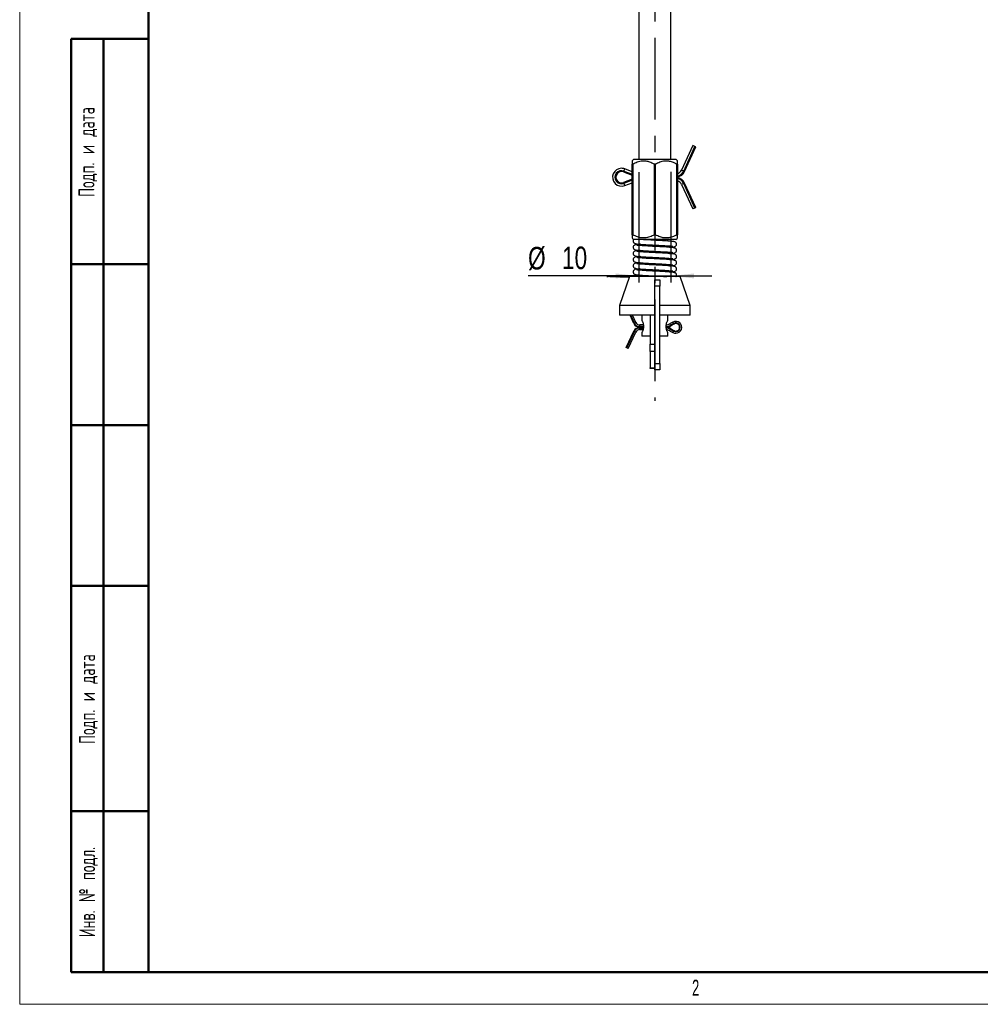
# Model space of a CAD drawing. Header units: millimetres. Extents: x 0 to 420, y 0 to 297.
# Tile 1 of 5: x 0 to 149, y 0 to 153. Entities that reach past the tile are written whole.
import ezdxf

# ---------------------------------------------------------------- set-up
doc = ezdxf.new("R2010")
doc.units = ezdxf.units.MM
doc.linetypes.add('CENTERX2', pattern=[20.32, 12.7, -2.54, 2.54, -2.54])
doc.layers.add('ОСЕВЫЕ', color=7, linetype='Continuous')
doc.layers.add('ОСНОВНОЙ', color=7, linetype='Continuous', lineweight=25)
doc.styles.add('SLDTEXTSTYLE0', font='TXT', dxfattribs={"width": 0.605, "bigfont": 'bigfont'})
doc.styles.add('SLDTEXTSTYLE2', font='TXT', dxfattribs={"width": 0.605})
doc.styles.add('SLDTEXTSTYLE4', font='TXT', dxfattribs={"width": 0.75})
doc.dimstyles.new('SLDDIMSTYLE1', dxfattribs={"dimtxt": 3.5, "dimasz": 3.556, "dimexe": 0, "dimexo": 0.0625, "dimgap": 0.875, "dimtad": 1, "dimdec": 0, "dimlfac": 2, "dimrnd": 1e-09, "dimzin": 12, "dimdsep": 46, "dimtxsty": 'SLDTEXTSTYLE4', "dimsah": 1, "dimcen": 0.09, "dimadec": 0, "dimazin": 3, "dimtfac": 1, "dimtdec": 0, "dimtmove": 0, "dimatfit": 0, "dimfxl": 0, "dimfrac": 2, "dimtolj": 1, "dimtzin": 12, "dimarcsym": 0})

# ---------------------------------------------------------------- blocks, each defined once
blk = doc.blocks.new('_D_7')
at = {"layer": 'ОСЕВЫЕ'}
for p, q in [((96.14, 129.27), (96.14, 112.16)), ((101.14, 129.35), (101.14, 112.16)), ((96.14, 113.16), (78.95, 113.16)), ((96.14, 113.16), (101.14, 113.16)), ((101.14, 113.16), (107.49, 113.16))]:
    blk.add_line(p, q, dxfattribs=at)
for points in [[(96.14, 113.16), (92.58, 113.54), (92.58, 112.78)], [(101.14, 113.16), (104.7, 112.78), (104.7, 113.54)]]:
    blk.add_solid(points, dxfattribs=at)
at = {"layer": 'ОСЕВЫЕ', "char_height": 3.5, "attachment_point": 1, "style": 'SLDTEXTSTYLE4'}
for s, insert in [('%%c', (78.95, 117.67)), ('10', (84.22, 117.72))]:
    blk.add_mtext(s, dxfattribs=dict(at, insert=insert))

msp = doc.modelspace()

# ---------------------------------------------------------------- linework, layer by layer
at = {"color": 7, "linetype": 'Continuous', "lineweight": 18}
for p, q in [((0, 297), (0, 0)), ((0, 0), (420, 0))]:
    msp.add_line(p, q, dxfattribs=at)
at = {"color": 7, "linetype": 'Continuous', "lineweight": 50}
for p, q in [((20, 292), (20, 5)), ((20, 292), (20, 5)), ((8, 5), (8, 150)), ((8, 150), (20, 150)), ((13, 5), (13, 150)), ((20, 115), (8, 115)), ((20, 90), (8, 90)), ((20, 65), (8, 65)), ((8, 30), (20, 30)), ((8, 5), (20, 5)), ((20, 5), (415, 5))]:
    msp.add_line(p, q, dxfattribs=at)
at = {"color": 7, "linetype": 'Continuous', "lineweight": 25}
for p, q in [((96.14, 161.05), (96.14, 131.3)), ((101.14, 131.3), (101.14, 161.05)), ((104.54, 133.42), (102.8, 129.61)), ((103.13, 129.46), (104.87, 133.27)), ((103.27, 129.39), (105.01, 133.21)), ((104.87, 133.27), (104.54, 133.42)), ((105.01, 133.21), (104.87, 133.27)), ((95.39, 131.3), (95.14, 131.05)), ((95.21, 130.55), (95.14, 130.55)), ((95.14, 119.55), (95.14, 130.55)), ((95.21, 130.55), (95.21, 119.55)), ((95.39, 131.3), (101.89, 131.3)), ((98.57, 119.55), (98.57, 130.55)), ((98.71, 130.55), (98.57, 130.55)), ((98.71, 130.55), (98.71, 119.55)), ((102.14, 131.05), (101.89, 131.3)), ((102.07, 119.55), (102.07, 130.55)), ((102.14, 130.55), (102.07, 130.55)), ((102.14, 130.55), (102.14, 119.55)), ((93.78, 129.31), (93.84, 129.45)), ((93.78, 129.31), (95.14, 128.8)), ((95.14, 129.35), (93.96, 129.79)), ((103.27, 129.39), (103.13, 129.46)), ((95.14, 128.19), (93.78, 127.67)), ((93.78, 127.67), (93.84, 127.53)), ((93.96, 127.19), (95.14, 127.64)), ((102.8, 127.38), (104.54, 123.56)), ((103.27, 127.59), (103.13, 127.53)), ((104.87, 123.71), (103.13, 127.53)), ((105.01, 123.78), (103.27, 127.59)), ((104.87, 123.71), (104.54, 123.56)), ((105.01, 123.78), (104.87, 123.71)), ((95.14, 119.55), (95.21, 119.55)), ((98.57, 119.55), (98.71, 119.55)), ((102.07, 119.55), (102.14, 119.55)), ((95.14, 119.05), (95.39, 118.8)), ((101.89, 118.8), (95.49, 118.8)), ((96.64, 118.06), (96.64, 117.85)), ((100.64, 118.59), (100.64, 118.8)), ((100.64, 117.63), (100.64, 117.84)), ((101.89, 118.8), (102.14, 119.05)), ((96.64, 117.1), (96.64, 116.89)), ((100.64, 116.67), (100.64, 116.88)), ((96.64, 116.15), (96.64, 115.94)), ((96.64, 115.19), (96.64, 114.98)), ((100.64, 115.71), (100.64, 115.92)), ((100.64, 114.75), (100.64, 114.96)), ((96.64, 114.23), (96.64, 114.02)), ((96.64, 113.27), (96.64, 113.05)), ((100.64, 113.79), (100.64, 114)), ((94.69, 113.05), (93.14, 108.55)), ((102.59, 113.05), (94.69, 113.05)), ((98.64, 112.55), (99.39, 112.55)), ((98.64, 111.55), (98.64, 112.55)), ((99.39, 112.55), (99.39, 111.55)), ((104.14, 108.55), (102.59, 113.05)), ((99.39, 111.55), (98.64, 111.55)), ((98.64, 99.55), (98.64, 111.55)), ((99.39, 99.55), (99.39, 111.55)), ((93.14, 108.55), (93.14, 107.05)), ((98.64, 108.55), (93.14, 108.55)), ((104.14, 108.55), (99.39, 108.55)), ((104.14, 107.05), (104.14, 108.55)), ((98.64, 107.05), (93.14, 107.05)), ((95.37, 105.78), (94.79, 107.05)), ((95.68, 105.92), (95.16, 107.05)), ((95.46, 105.82), (95.37, 105.78)), ((96.64, 107.05), (96.64, 106.22)), ((97.89, 107.05), (97.89, 102.58)), ((104.14, 107.05), (99.39, 107.05)), ((100.64, 106.22), (100.64, 107.05)), ((101.44, 105.99), (100.94, 105.71)), ((101.56, 105.77), (101.06, 105.49)), ((101.61, 105.69), (101.11, 105.41)), ((101.56, 105.77), (101.61, 105.69)), ((94.21, 102.03), (95.37, 104.58)), ((94.3, 101.99), (95.46, 104.53)), ((94.52, 101.89), (95.68, 104.43)), ((95.46, 104.53), (95.37, 104.58)), ((96.87, 105.54), (96.28, 105.54)), ((96.28, 105.29), (96.28, 105.19)), ((96.88, 105.19), (96.28, 105.19)), ((96.28, 105.06), (96.28, 105.16)), ((96.28, 105.16), (96.88, 105.16)), ((96.28, 104.82), (96.81, 104.82)), ((96.64, 104.39), (96.64, 103.8)), ((100.64, 103.8), (100.64, 104.39)), ((100.94, 104.65), (101.44, 104.37)), ((101.06, 105.49), (101.11, 105.41)), ((101.06, 104.86), (101.11, 104.95)), ((101.06, 104.86), (101.56, 104.58)), ((101.11, 104.95), (101.61, 104.67)), ((101.56, 104.58), (101.61, 104.67)), ((97.89, 103.8), (96.64, 103.8)), ((97.89, 102.58), (98.64, 102.58)), ((97.89, 101.41), (97.89, 102.58)), ((100.64, 103.8), (99.39, 103.8)), ((94.3, 101.99), (94.21, 102.03)), ((94.52, 101.89), (94.3, 101.99)), ((98.64, 101.41), (97.89, 101.41)), ((97.89, 101.41), (97.89, 98.86)), ((98.64, 99.55), (99.39, 99.55)), ((98.64, 98.55), (98.64, 99.55)), ((99.39, 99.55), (99.39, 98.55)), ((97.89, 98.86), (98.64, 98.86)), ((97.89, 98.8), (97.89, 98.86)), ((98.64, 98.8), (97.89, 98.8)), ((99.39, 98.55), (98.64, 98.55))]:
    msp.add_line(p, q, dxfattribs=at)
at = {"color": 8, "linetype": 'Continuous', "lineweight": 25}
for p, q in [((93.84, 129.45), (93.96, 129.79)), ((93.84, 129.45), (95.14, 128.96)), ((103.13, 129.46), (102.8, 129.61)), ((95.14, 128.03), (93.84, 127.53)), ((93.84, 127.53), (93.96, 127.19)), ((103.13, 127.53), (102.8, 127.38)), ((95.46, 105.82), (94.89, 107.05)), ((95.68, 105.92), (95.46, 105.82)), ((100.94, 105.71), (101.06, 105.49)), ((101.44, 105.99), (101.56, 105.77)), ((95.68, 104.43), (95.46, 104.53)), ((96.28, 105.54), (96.28, 105.29)), ((96.89, 105.29), (96.28, 105.29)), ((96.28, 105.06), (96.87, 105.06)), ((96.28, 104.82), (96.28, 105.06)), ((100.94, 104.65), (101.06, 104.86)), ((101.44, 104.37), (101.56, 104.58))]:
    msp.add_line(p, q, dxfattribs=at)
at = {"color": 7, "linetype": 'Continuous', "lineweight": 25}
for centre, radius, start, end in [((93.47, 128.49), 1.39, 90, 290.6986), ((93.47, 128.49), 1.02, 69.3014, 290.6986), ((93.47, 128.49), 0.875, 69.3014, 290.6986), ((93.47, 128.49), 1.39, 69.3014, 90), ((101.9, 130.02), 0.985, 283.8948, 335.4981), ((101.9, 130.02), 1.5, 279.0733, 335.4981), ((101.9, 126.97), 1.5, 24.5019, 80.9267), ((101.9, 126.97), 0.985, 24.5019, 76.1052), ((96.28, 106.19), 1, 204.5019, 270), ((96.28, 106.19), 0.9, 204.5019, 270), ((96.28, 106.19), 0.657, 204.5019, 270), ((100.3, 106.86), 1.32, 275.3964, 299.2102), ((101.9, 105.18), 0.927, 270, 119.2102), ((101.9, 105.18), 0.683, 240.7898, 119.2102), ((101.9, 105.18), 0.583, 240.7898, 119.2102), ((96.28, 104.16), 1, 90, 155.4981), ((96.28, 104.16), 0.9, 90, 155.4981), ((96.28, 104.16), 0.657, 90, 155.4981), ((100.3, 106.86), 1.67, 273.5279, 299.2102), ((100.3, 103.49), 1.67, 60.7898, 86.2599), ((100.3, 103.49), 1.32, 60.7898, 81.6715), ((101.9, 105.18), 0.927, 240.7898, 270)]:
    msp.add_arc(centre, radius, start, end, dxfattribs=at)
at = {"color": 8, "linetype": 'Continuous', "lineweight": 25}
for centre, radius, start, end in [((101.9, 130.02), 1.35, 280.0907, 335.4981), ((101.9, 126.97), 1.35, 24.5019, 79.9093), ((100.3, 106.86), 1.57, 273.5422, 299.2102), ((100.3, 103.49), 1.57, 60.7898, 85.4453)]:
    msp.add_arc(centre, radius, start, end, dxfattribs=at)
at = {"color": 7, "linetype": 'Continuous', "lineweight": 25}
for points, knots in [([(95.14, 131.04), (95.14, 131.05), (95.14, 131.07), (95.14, 130.96), (95.14, 130.77), (95.14, 130.61), (95.14, 130.55)], [0, 0, 0, 0, 0.058496, 0.422657, 0.799621, 1, 1, 1, 1]), ([(95.21, 130.55), (95.44, 130.67), (95.92, 130.91), (96.61, 131.07), (97.25, 131.05), (97.89, 130.89), (98.32, 130.68), (98.57, 130.55)], [0, 0, 0, 0, 0.217078, 0.441359, 0.601871, 0.767705, 1, 1, 1, 1]), ([(98.71, 130.55), (98.94, 130.67), (99.42, 130.91), (100.11, 131.07), (100.75, 131.05), (101.39, 130.89), (101.82, 130.68), (102.07, 130.55)], [0, 0, 0, 0, 0.217078, 0.441359, 0.601871, 0.767705, 1, 1, 1, 1]), ([(102.14, 130.55), (102.14, 130.6), (102.14, 130.69), (102.14, 130.81), (102.14, 130.92), (102.14, 131), (102.14, 131.05), (102.14, 131.05), (102.14, 131.05)], [0, 0, 0, 0, 0.159885, 0.320203, 0.501135, 0.683273, 0.870146, 1, 1, 1, 1]), ([(95.14, 119.55), (95.14, 119.51), (95.14, 119.42), (95.14, 119.29), (95.14, 119.19), (95.14, 119.1), (95.14, 119.06), (95.14, 119.06), (95.14, 119.06)], [0, 0, 0, 0, 0.159885, 0.320203, 0.501135, 0.683273, 0.870146, 1, 1, 1, 1]), ([(98.57, 119.55), (98.34, 119.43), (97.87, 119.19), (97.17, 119.04), (96.53, 119.06), (95.89, 119.21), (95.46, 119.43), (95.21, 119.55)], [0, 0, 0, 0, 0.217078, 0.441359, 0.601871, 0.767705, 1, 1, 1, 1]), ([(102.07, 119.55), (101.84, 119.43), (101.37, 119.19), (100.67, 119.04), (100.03, 119.06), (99.39, 119.21), (98.96, 119.43), (98.71, 119.55)], [0, 0, 0, 0, 0.217078, 0.441359, 0.601871, 0.767705, 1, 1, 1, 1]), ([(102.14, 119.06), (102.14, 119.06), (102.14, 119.04), (102.14, 119.14), (102.14, 119.33), (102.14, 119.5), (102.14, 119.55)], [0, 0, 0, 0, 0.058496, 0.422657, 0.799621, 1, 1, 1, 1]), ([(95.38, 118.81), (95.36, 118.8), (95.28, 118.75), (95.26, 118.6), (95.28, 118.47), (95.33, 118.34), (95.44, 118.24), (95.57, 118.17), (95.65, 118.16), (95.7, 118.16)], [0, 0, 0, 0, 0.0727639, 0.3678317, 0.481548, 0.6218655, 0.7945636, 0.8940075, 1, 1, 1, 1]), ([(96.34, 118.08), (96.28, 118.08), (96.08, 118.07), (95.82, 118.04), (95.59, 118.02), (95.31, 117.84), (95.26, 117.64), (95.28, 117.51), (95.33, 117.39), (95.44, 117.28), (95.57, 117.21), (95.65, 117.2), (95.7, 117.2)], [0, 0, 0, 0, 0.079377, 0.254983, 0.493059, 0.624289, 0.743849, 0.789926, 0.846782, 0.916758, 0.957052, 1, 1, 1, 1]), ([(96.76, 118.8), (96.76, 118.8), (96.77, 118.8), (96.77, 118.8), (96.77, 118.8), (96.76, 118.8), (96.76, 118.8), (96.75, 118.8), (96.72, 118.8), (96.63, 118.8), (96.37, 118.8), (95.92, 118.8), (95.57, 118.8), (95.36, 118.8), (95.37, 118.8), (95.38, 118.8)], [0, 0, 0, 0, 0.0000042, 0.0060961, 0.0087691, 0.0114712, 0.0138076, 0.0165695, 0.0214331, 0.036719, 0.0996964, 0.3042473, 0.6032024, 0.7535288, 1, 1, 1, 1]), ([(95.6, 118.19), (95.61, 118.18), (95.64, 118.16), (95.9, 118.12), (96.41, 118.08), (97.2, 118.02), (98, 117.98), (98.69, 117.95), (99.43, 117.91), (100.08, 117.87), (100.65, 117.84), (101.03, 117.81), (101.29, 117.79), (101.43, 117.77), (101.43, 117.77), (101.43, 117.77)], [0, 0, 0, 0, 0.074014, 0.142496, 0.264692, 0.376263, 0.471782, 0.548847, 0.611643, 0.72279, 0.7863, 0.853716, 0.92146, 0.976143, 1, 1, 1, 1]), ([(101.68, 117.5), (101.67, 117.51), (101.64, 117.53), (101.38, 117.57), (100.88, 117.61), (100.08, 117.67), (99.28, 117.71), (98.59, 117.74), (97.86, 117.78), (97.2, 117.82), (96.64, 117.85), (96.25, 117.88), (95.99, 117.9), (95.85, 117.92), (95.85, 117.92), (95.85, 117.92)], [0, 0, 0, 0, 0.074014, 0.142496, 0.264692, 0.376263, 0.471782, 0.548847, 0.611643, 0.72279, 0.7863, 0.853716, 0.92146, 0.976143, 1, 1, 1, 1]), ([(101.68, 118.46), (101.67, 118.47), (101.64, 118.49), (101.38, 118.53), (100.88, 118.57), (100.08, 118.62), (99.28, 118.67), (98.59, 118.7), (97.86, 118.74), (97.23, 118.77), (96.88, 118.8), (96.77, 118.8)], [0, 0, 0, 0, 0.096115, 0.185047, 0.343732, 0.48862, 0.612661, 0.712738, 0.794286, 0.938623, 1, 1, 1, 1]), ([(100.94, 117.61), (101.07, 117.62), (101.36, 117.64), (101.55, 117.66), (101.85, 117.74), (101.99, 117.92), (102.02, 118.07), (102.01, 118.16), (101.97, 118.27), (101.89, 118.37), (101.76, 118.46), (101.65, 118.48), (101.59, 118.49)], [0, 0, 0, 0, 0.180083, 0.380013, 0.556814, 0.672196, 0.724827, 0.790958, 0.832453, 0.881009, 0.937223, 1, 1, 1, 1]), ([(96.34, 117.13), (96.28, 117.12), (96.08, 117.11), (95.82, 117.08), (95.59, 117.06), (95.31, 116.88), (95.26, 116.69), (95.28, 116.55), (95.33, 116.43), (95.44, 116.32), (95.57, 116.26), (95.65, 116.25), (95.7, 116.24)], [0, 0, 0, 0, 0.079377, 0.254983, 0.493059, 0.624289, 0.743849, 0.789926, 0.846782, 0.916758, 0.957052, 1, 1, 1, 1]), ([(95.6, 117.23), (95.61, 117.22), (95.64, 117.2), (95.9, 117.16), (96.41, 117.12), (97.2, 117.07), (98, 117.02), (98.69, 116.99), (99.43, 116.95), (100.08, 116.91), (100.65, 116.88), (101.03, 116.85), (101.29, 116.83), (101.43, 116.81), (101.43, 116.81), (101.43, 116.81)], [0, 0, 0, 0, 0.074014, 0.142496, 0.264692, 0.376263, 0.471782, 0.548847, 0.611643, 0.72279, 0.7863, 0.853716, 0.92146, 0.976143, 1, 1, 1, 1]), ([(95.6, 116.27), (95.61, 116.26), (95.64, 116.24), (95.9, 116.2), (96.41, 116.16), (97.2, 116.11), (98, 116.06), (98.69, 116.03), (99.43, 115.99), (100.08, 115.96), (100.65, 115.92), (101.03, 115.89), (101.29, 115.87), (101.43, 115.85), (101.43, 115.85), (101.43, 115.86)], [0, 0, 0, 0, 0.074014, 0.142496, 0.264692, 0.376263, 0.471782, 0.548847, 0.611643, 0.72279, 0.7863, 0.853716, 0.92146, 0.976143, 1, 1, 1, 1]), ([(101.68, 116.54), (101.67, 116.55), (101.64, 116.57), (101.38, 116.61), (100.88, 116.65), (100.08, 116.71), (99.28, 116.75), (98.59, 116.78), (97.86, 116.82), (97.2, 116.86), (96.64, 116.89), (96.25, 116.92), (95.99, 116.94), (95.85, 116.96), (95.85, 116.96), (95.85, 116.96)], [0, 0, 0, 0, 0.074014, 0.142496, 0.264692, 0.376263, 0.471782, 0.548847, 0.611643, 0.72279, 0.7863, 0.853716, 0.92146, 0.976143, 1, 1, 1, 1]), ([(100.94, 116.65), (101.07, 116.66), (101.36, 116.68), (101.55, 116.7), (101.85, 116.78), (101.99, 116.96), (102.02, 117.11), (102.01, 117.2), (101.97, 117.31), (101.89, 117.41), (101.76, 117.5), (101.65, 117.52), (101.59, 117.53)], [0, 0, 0, 0, 0.1800833, 0.3800129, 0.5568137, 0.6721957, 0.724827, 0.7909579, 0.8324534, 0.8810094, 0.937223, 1, 1, 1, 1]), ([(100.94, 115.69), (101.07, 115.7), (101.36, 115.72), (101.55, 115.74), (101.85, 115.82), (101.99, 116), (102.02, 116.15), (102.01, 116.25), (101.97, 116.35), (101.89, 116.45), (101.76, 116.55), (101.65, 116.56), (101.59, 116.57)], [0, 0, 0, 0, 0.180083, 0.380013, 0.556814, 0.672196, 0.724827, 0.790958, 0.832453, 0.881009, 0.937223, 1, 1, 1, 1]), ([(96.34, 116.17), (96.28, 116.16), (96.08, 116.15), (95.82, 116.12), (95.59, 116.11), (95.31, 115.92), (95.26, 115.73), (95.28, 115.59), (95.33, 115.47), (95.44, 115.36), (95.57, 115.3), (95.65, 115.29), (95.7, 115.28)], [0, 0, 0, 0, 0.079377, 0.254983, 0.493059, 0.624289, 0.743849, 0.789926, 0.846782, 0.916758, 0.957052, 1, 1, 1, 1]), ([(96.34, 115.21), (96.28, 115.2), (96.08, 115.19), (95.82, 115.16), (95.59, 115.15), (95.31, 114.97), (95.26, 114.77), (95.28, 114.63), (95.33, 114.51), (95.44, 114.4), (95.57, 114.34), (95.65, 114.33), (95.7, 114.32)], [0, 0, 0, 0, 0.0793774, 0.254983, 0.4930586, 0.6242892, 0.743849, 0.7899262, 0.846782, 0.9167583, 0.9570524, 1, 1, 1, 1]), ([(95.6, 115.32), (95.61, 115.3), (95.64, 115.28), (95.9, 115.24), (96.41, 115.2), (97.2, 115.15), (98, 115.1), (98.69, 115.07), (99.43, 115.04), (100.08, 115), (100.65, 114.96), (101.03, 114.93), (101.29, 114.91), (101.43, 114.89), (101.43, 114.9), (101.43, 114.9)], [0, 0, 0, 0, 0.074014, 0.142496, 0.264692, 0.376263, 0.471782, 0.548847, 0.611643, 0.72279, 0.7863, 0.853716, 0.92146, 0.976143, 1, 1, 1, 1]), ([(101.68, 115.58), (101.67, 115.59), (101.64, 115.62), (101.38, 115.66), (100.88, 115.7), (100.08, 115.75), (99.28, 115.79), (98.59, 115.83), (97.86, 115.86), (97.2, 115.9), (96.64, 115.94), (96.25, 115.97), (95.99, 115.99), (95.85, 116.01), (95.85, 116), (95.85, 116)], [0, 0, 0, 0, 0.074014, 0.142496, 0.264692, 0.376263, 0.471782, 0.548847, 0.611643, 0.72279, 0.7863, 0.853716, 0.92146, 0.976143, 1, 1, 1, 1]), ([(101.68, 114.62), (101.67, 114.63), (101.64, 114.66), (101.38, 114.7), (100.88, 114.74), (100.08, 114.79), (99.28, 114.84), (98.59, 114.87), (97.86, 114.9), (97.2, 114.94), (96.64, 114.98), (96.25, 115.01), (95.99, 115.03), (95.85, 115.05), (95.85, 115.04), (95.85, 115.04)], [0, 0, 0, 0, 0.074014, 0.142496, 0.264692, 0.376263, 0.471782, 0.548847, 0.611643, 0.72279, 0.7863, 0.853716, 0.92146, 0.976143, 1, 1, 1, 1]), ([(100.94, 114.73), (101.07, 114.74), (101.36, 114.76), (101.55, 114.78), (101.85, 114.86), (101.99, 115.04), (102.02, 115.19), (102.01, 115.29), (101.97, 115.4), (101.89, 115.49), (101.76, 115.59), (101.65, 115.61), (101.59, 115.61)], [0, 0, 0, 0, 0.180083, 0.380013, 0.556814, 0.672196, 0.724827, 0.790958, 0.832453, 0.881009, 0.937223, 1, 1, 1, 1]), ([(96.34, 114.25), (96.28, 114.25), (96.08, 114.23), (95.82, 114.2), (95.59, 114.19), (95.31, 114.01), (95.26, 113.81), (95.28, 113.67), (95.33, 113.55), (95.44, 113.45), (95.57, 113.38), (95.65, 113.37), (95.7, 113.37)], [0, 0, 0, 0, 0.079377, 0.254983, 0.493059, 0.624289, 0.743849, 0.789926, 0.846782, 0.916758, 0.957052, 1, 1, 1, 1]), ([(95.6, 114.36), (95.61, 114.35), (95.64, 114.32), (95.9, 114.28), (96.41, 114.24), (97.2, 114.19), (98, 114.15), (98.69, 114.11), (99.43, 114.08), (100.08, 114.04), (100.65, 114), (101.03, 113.97), (101.29, 113.95), (101.43, 113.93), (101.43, 113.94), (101.43, 113.94)], [0, 0, 0, 0, 0.074014, 0.142496, 0.264692, 0.376263, 0.471782, 0.548847, 0.611643, 0.72279, 0.7863, 0.853716, 0.92146, 0.976143, 1, 1, 1, 1]), ([(95.6, 113.4), (95.61, 113.39), (95.64, 113.37), (95.9, 113.33), (96.41, 113.28), (97.2, 113.23), (98, 113.19), (98.69, 113.15), (99.42, 113.12), (100.05, 113.08), (100.4, 113.06), (100.51, 113.05)], [0, 0, 0, 0, 0.096115, 0.185047, 0.343732, 0.48862, 0.612661, 0.712738, 0.794286, 0.938623, 1, 1, 1, 1]), ([(101.68, 113.66), (101.67, 113.68), (101.64, 113.7), (101.38, 113.74), (100.88, 113.78), (100.08, 113.83), (99.28, 113.88), (98.59, 113.91), (97.86, 113.94), (97.2, 113.98), (96.64, 114.02), (96.25, 114.05), (95.99, 114.07), (95.85, 114.09), (95.85, 114.09), (95.85, 114.08)], [0, 0, 0, 0, 0.0740136, 0.1424964, 0.2646918, 0.3762632, 0.4717817, 0.5488467, 0.6116429, 0.7227899, 0.7863004, 0.8537156, 0.9214596, 0.9761425, 1, 1, 1, 1]), ([(100.94, 113.77), (101.07, 113.78), (101.36, 113.81), (101.55, 113.82), (101.85, 113.9), (101.99, 114.08), (102.02, 114.23), (102.01, 114.33), (101.97, 114.44), (101.89, 114.53), (101.76, 114.63), (101.65, 114.65), (101.59, 114.66)], [0, 0, 0, 0, 0.180083, 0.380013, 0.556814, 0.672196, 0.724827, 0.790958, 0.832453, 0.881009, 0.937223, 1, 1, 1, 1]), ([(101.91, 113.04), (101.92, 113.05), (101.96, 113.08), (102, 113.16), (102.02, 113.27), (102.01, 113.37), (101.97, 113.48), (101.89, 113.58), (101.76, 113.67), (101.65, 113.69), (101.59, 113.7)], [0, 0, 0, 0, 0.034667, 0.195462, 0.324637, 0.486943, 0.588787, 0.707958, 0.845925, 1, 1, 1, 1]), ([(94.7, 112.96), (92.78, 113), (89.6, 113.06), (93.11, 113.16), (94.14, 113.18), (94.49, 113.04), (94.59, 112.95), (94.64, 112.91)], [0, 0, 0, 0, 0.507517, 0.836727, 0.940336, 0.972353, 1, 1, 1, 1]), ([(96.64, 106.22), (96.64, 106.21), (96.65, 106.21), (96.68, 106.13), (96.76, 105.97), (96.84, 105.72), (96.88, 105.49), (96.89, 105.3), (96.88, 105.12), (96.84, 104.89), (96.76, 104.64), (96.68, 104.47), (96.65, 104.4), (96.64, 104.38), (96.64, 104.39), (96.64, 104.39)], [0, 0, 0, 0, 0.064029, 0.128135, 0.254059, 0.377488, 0.438848, 0.499461, 0.560484, 0.621899, 0.745601, 0.871396, 0.935438, 0.999341, 1, 1, 1, 1]), ([(100.64, 104.39), (100.64, 104.39), (100.64, 104.4), (100.6, 104.47), (100.52, 104.64), (100.44, 104.89), (100.4, 105.12), (100.39, 105.3), (100.4, 105.49), (100.44, 105.72), (100.52, 105.97), (100.6, 106.14), (100.63, 106.2), (100.64, 106.22), (100.64, 106.22), (100.64, 106.22)], [0, 0, 0, 0, 0.063999, 0.128039, 0.25413, 0.377632, 0.438873, 0.499602, 0.560861, 0.62204, 0.745731, 0.871687, 0.935606, 0.99985, 1, 1, 1, 1])]:
    msp.add_open_spline(points, degree=3, knots=knots, dxfattribs=at)
at = {"layer": 'ОСЕВЫЕ', "linetype": 'CENTERX2'}
msp.add_line((98.64, 251.76), (98.64, 93.73), dxfattribs=at)
at = {"layer": 'ОСНОВНОЙ', "linetype": 'Continuous', "lineweight": 18}
for p, q in [((20, 5), (20, 292)), ((20, 148.5), (20, 148.5)), ((415, 5), (20, 5))]:
    msp.add_line(p, q, dxfattribs=at)

# ---------------------------------------------------------------- texts
at = {"color": 7, "linetype": 'Continuous', "lineweight": 0, "char_height": 2.5, "attachment_point": 2, "rotation": 90, "style": 'SLDTEXTSTYLE0'}
for s, insert in [('Подп. и дата', (9.13, 132.41)), ('Подп. и дата', (9.22, 47.41)), ('Инв. № подл.', (9.22, 17.44))]:
    msp.add_mtext(s, dxfattribs=dict(at, insert=insert))
at = {"layer": 'ОСНОВНОЙ', "insert": (104.98, 3.82), "char_height": 2.5, "attachment_point": 2, "style": 'SLDTEXTSTYLE2'}
msp.add_mtext('2', dxfattribs=at)

# ---------------------------------------------------------------- dimensions: what is measured, and where the dimension line sits
at = {"layer": 'ОСЕВЫЕ'}
dim = msp.add_linear_dim(base=(101.14, 113.16), p1=(96.14, 129.27), p2=(101.14, 129.35), text='%%c<>', dimstyle='SLDDIMSTYLE1', dxfattribs=at)
dim.commit()
dim.dimension.update_dxf_attribs({"geometry": '_D_7', "text_midpoint": (84.17, 113.16), "dimtype": 160})

doc.saveas('drawing.dxf')
